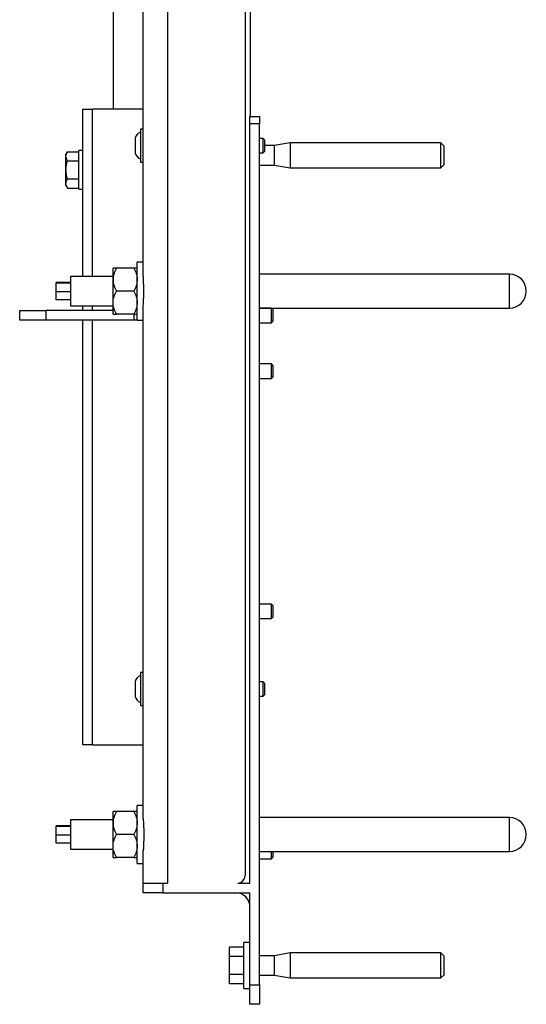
# Model space of a CAD drawing. Header units: millimetres. Extents: x 463 to 2096, y -476 to 715.
# Tile 1 of 8: x 463 to 672, y -193 to 213. Entities that reach past the tile are written whole.
import ezdxf

# ---------------------------------------------------------------- set-up
doc = ezdxf.new("R2010")
doc.units = ezdxf.units.MM

msp = doc.modelspace()

# ---------------------------------------------------------------- linework, layer by layer
at = {"color": 7, "linetype": 'Continuous', "lineweight": 25}
for p, q in [((514.13, 107.53), (514.13, 390.9)), ((524.13, 390.9), (524.13, -143.1)), ((556.13, 387.9), (556.13, -140.1)), ((501.63, 382.4), (501.63, 175.9)), ((558.33, 172.9), (558.33, 324.9)), ((489.13, 106.9), (489.13, 175.9)), ((489.13, 175.9), (493.13, 175.9)), ((514.13, 175.9), (493.13, 175.9)), ((558.13, 172.9), (562.13, 172.9)), ((558.13, 169.9), (558.13, 172.9)), ((562.13, 172.9), (562.13, 169.9)), ((514.13, 167.7), (512.93, 167.7)), ((512.93, 167.7), (512.93, 154.1)), ((558.13, -143.1), (558.13, 169.9)), ((562.13, 169.9), (558.13, 169.9)), ((562.13, -185.1), (562.13, 169.9)), ((510.83, 163.96), (510.83, 157.84)), ((563.52, 163.89), (562.13, 163.89)), ((564.13, 163.28), (563.52, 163.89)), ((563.52, 157.9), (563.52, 163.89)), ((564.13, 163.28), (564.13, 158.51)), ((482.81, 158.4), (482.23, 157.4)), ((482.81, 158.4), (487.53, 158.4)), ((489.13, 158.9), (487.53, 158.9)), ((487.53, 142.9), (487.53, 158.9)), ((563.52, 157.9), (564.13, 158.51)), ((568.13, 160.9), (564.13, 160.9)), ((574.65, 162.05), (568.13, 160.9)), ((568.13, 160.9), (568.13, 156.9)), ((636.93, 162.05), (574.65, 162.05)), ((574.65, 162.05), (574.65, 156.9)), ((638.13, 160.85), (636.93, 162.05)), ((636.93, 151.75), (636.93, 162.05)), ((638.13, 160.85), (638.13, 152.95)), ((482.23, 156.52), (482.23, 157.4)), ((482.23, 150.9), (482.23, 156.52)), ((482.81, 154.65), (487.53, 154.65)), ((562.13, 157.9), (563.52, 157.9)), ((568.13, 156.9), (568.13, 152.9)), ((574.65, 156.9), (574.65, 151.75)), ((482.23, 145.27), (482.23, 150.9)), ((512.93, 154.1), (514.13, 154.1)), ((562.13, 152.9), (568.13, 152.9)), ((568.13, 152.9), (574.65, 151.75)), ((574.65, 151.75), (636.93, 151.75)), ((636.93, 151.75), (638.13, 152.95)), ((482.81, 147.14), (487.53, 147.14)), ((482.23, 144.4), (482.23, 145.27)), ((482.23, 144.4), (482.81, 143.39)), ((482.81, 143.39), (487.53, 143.39)), ((487.53, 142.9), (489.13, 142.9)), ((501.63, 105.65), (501.63, 110.4)), ((510.16, 110.4), (503.1, 110.4)), ((514.13, 112.9), (511.63, 112.9)), ((511.63, 98.46), (511.63, 112.9)), ((501.63, 106.9), (484.13, 106.9)), ((484.13, 106.9), (484.13, 94.9)), ((501.63, 96.15), (501.63, 105.65)), ((665.13, 107.9), (562.13, 107.9)), ((484.13, 104.5), (478.13, 104.5)), ((478.13, 104.2), (478.13, 104.5)), ((484.13, 104.2), (478.13, 104.2)), ((478.13, 100.59), (478.13, 104.2)), ((484.13, 100.59), (478.13, 100.59)), ((478.13, 97.29), (478.13, 100.59)), ((510.16, 100.9), (503.1, 100.9)), ((511.63, 88.9), (511.63, 98.46)), ((484.13, 97.29), (478.13, 97.29)), ((484.13, 94.9), (501.63, 94.9)), ((489.13, 92.9), (489.13, 94.9)), ((501.63, 91.4), (501.63, 96.15)), ((514.13, -116.47), (514.13, 94.26)), ((562.13, 93.9), (665.13, 93.9)), ((567.02, 93.89), (562.13, 93.89)), ((567.63, 93.28), (567.02, 93.89)), ((567.02, 87.9), (567.02, 93.89)), ((463.13, 88.9), (463.13, 92.9)), ((463.13, 92.9), (473.87, 92.9)), ((473.87, 92.9), (473.87, 88.9)), ((501.63, 92.9), (473.87, 92.9)), ((510.16, 91.4), (503.1, 91.4)), ((567.63, 93.28), (567.63, 88.51)), ((473.87, 88.9), (463.13, 88.9)), ((510.36, 88.9), (473.87, 88.9)), ((489.13, -86.1), (489.13, 88.9)), ((511.63, 88.9), (510.36, 88.9)), ((511.63, 88.9), (514.13, 88.9)), ((562.13, 87.9), (567.02, 87.9)), ((567.02, 87.9), (567.63, 88.51)), ((567.02, 70.89), (562.13, 70.89)), ((567.63, 70.28), (567.02, 70.89)), ((567.02, 64.9), (567.02, 70.89)), ((567.63, 70.28), (567.63, 65.51)), ((567.02, 64.9), (567.63, 65.51)), ((562.13, 64.9), (567.02, 64.9)), ((567.02, -28.11), (562.13, -28.11)), ((567.63, -28.72), (567.02, -28.11)), ((567.02, -34.1), (567.02, -28.11)), ((567.63, -28.72), (567.63, -33.49)), ((562.13, -34.1), (567.02, -34.1)), ((567.02, -34.1), (567.63, -33.49)), ((514.13, -56.3), (512.93, -56.3)), ((512.93, -56.3), (512.93, -69.9)), ((510.83, -60.04), (510.83, -66.16)), ((563.52, -60.11), (562.13, -60.11)), ((564.13, -60.72), (563.52, -60.11)), ((563.52, -66.1), (563.52, -60.11)), ((564.13, -60.72), (564.13, -65.49)), ((562.13, -66.1), (563.52, -66.1)), ((563.52, -66.1), (564.13, -65.49)), ((512.93, -69.9), (514.13, -69.9)), ((493.13, -86.1), (489.13, -86.1)), ((493.13, -86.1), (514.13, -86.1)), ((501.63, -118.35), (501.63, -113.6)), ((510.16, -113.6), (503.1, -113.6)), ((514.13, -111.1), (511.63, -111.1)), ((511.63, -125.54), (511.63, -111.1)), ((501.63, -117.1), (484.13, -117.1)), ((484.13, -117.1), (484.13, -129.1)), ((665.13, -116.1), (562.13, -116.1)), ((484.13, -119.5), (478.13, -119.5)), ((478.13, -119.8), (478.13, -119.5)), ((484.13, -119.8), (478.13, -119.8)), ((478.13, -123.41), (478.13, -119.8)), ((501.63, -127.85), (501.63, -118.35)), ((484.13, -123.41), (478.13, -123.41)), ((478.13, -126.71), (478.13, -123.41)), ((510.16, -123.1), (503.1, -123.1)), ((511.63, -135.1), (511.63, -125.54)), ((484.13, -126.71), (478.13, -126.71)), ((484.13, -129.1), (501.63, -129.1)), ((501.63, -132.6), (501.63, -127.85)), ((514.13, -143.1), (514.13, -129.74)), ((510.16, -132.6), (503.1, -132.6)), ((562.13, -130.1), (665.13, -130.1)), ((562.13, -133.1), (567.02, -133.1)), ((567.02, -133.1), (567.02, -130.1)), ((567.02, -133.1), (567.63, -132.49)), ((567.63, -130.1), (567.63, -132.49)), ((511.63, -135.1), (514.13, -135.1)), ((514.13, -147.1), (514.13, -143.1)), ((514.13, -143.1), (522.13, -143.1)), ((522.13, -143.1), (522.13, -147.1)), ((522.13, -143.1), (524.13, -143.1)), ((553.13, -143.1), (558.13, -143.1)), ((522.13, -147.1), (514.13, -147.1)), ((522.13, -147.1), (558.13, -147.1)), ((558.13, -185.1), (558.13, -147.1)), ((555.63, -169.6), (549.63, -169.6)), ((549.63, -173.35), (549.63, -169.6)), ((558.13, -167.6), (555.63, -167.6)), ((555.63, -177.1), (555.63, -167.6)), ((555.63, -173.35), (549.63, -173.35)), ((549.63, -180.86), (549.63, -173.35)), ((568.13, -173.1), (562.13, -173.1)), ((574.65, -171.95), (568.13, -173.1)), ((568.13, -173.1), (568.13, -181.1)), ((636.93, -171.95), (574.65, -171.95)), ((574.65, -171.95), (574.65, -182.25)), ((638.13, -173.15), (636.93, -171.95)), ((636.93, -177.1), (636.93, -171.95)), ((638.13, -173.15), (638.13, -177.1)), ((555.63, -186.6), (555.63, -177.1)), ((636.93, -182.25), (636.93, -177.1)), ((638.13, -177.1), (638.13, -181.05)), ((555.63, -180.86), (549.63, -180.86)), ((549.63, -184.61), (549.63, -180.86)), ((562.13, -181.1), (568.13, -181.1)), ((568.13, -181.1), (574.65, -182.25)), ((574.65, -182.25), (636.93, -182.25)), ((636.93, -182.25), (638.13, -181.05)), ((555.63, -184.61), (549.63, -184.61)), ((555.63, -186.6), (558.13, -186.6)), ((558.13, -185.1), (562.13, -185.1)), ((558.13, -193.1), (558.13, -185.1)), ((562.13, -185.1), (562.13, -193.1)), ((562.13, -193.1), (558.13, -193.1))]:
    msp.add_line(p, q, dxfattribs=at)
at = {"color": 8, "linetype": 'Continuous', "lineweight": 25}
for p, q in [((493.13, 106.9), (493.13, 175.9)), ((665.13, 93.9), (665.13, 107.9)), ((493.13, 92.9), (493.13, 94.9)), ((510.36, 88.9), (510.36, 91.4)), ((493.13, -86.1), (493.13, 88.9)), ((665.13, -130.1), (665.13, -116.1))]:
    msp.add_line(p, q, dxfattribs=at)
at = {"color": 7, "linetype": 'Continuous', "lineweight": 25}
for centre, radius, start, end in [((514.13, 163.26), 3.37, 110.85, 168.1779), ((514.13, 158.53), 3.37, 191.8221, 249.15), ((665.13, 100.9), 7, 0, 90), ((665.13, 100.9), 7, 270, 0), ((514.13, -60.74), 3.37, 110.85, 168.1779), ((514.13, -65.47), 3.37, 191.8221, 249.15), ((665.13, -123.1), 7, 0, 90), ((665.13, -123.1), 7, 270, 0), ((553.13, -140.1), 3, 270, 0), ((552.13, -153.1), 6, 0, 90)]:
    msp.add_arc(centre, radius, start, end, dxfattribs=at)
for points, knots in [([(482.23, 156.52), (482.23, 156.68), (482.24, 156.84), (482.3, 157.16), (482.34, 157.32), (482.49, 157.79), (482.63, 158.09), (482.81, 158.4)], [0, 0, 0, 0, 0.25, 0.25, 0.5, 0.5, 1, 1, 1, 1]), ([(482.81, 154.65), (482.63, 154.95), (482.49, 155.26), (482.29, 155.89), (482.23, 156.2), (482.23, 156.52)], [0, 0, 0, 0, 0.5, 0.5, 1, 1, 1, 1]), ([(482.23, 150.9), (482.23, 151.54), (482.29, 152.17), (482.49, 153.42), (482.63, 154.03), (482.81, 154.65)], [0, 0, 0, 0, 0.5, 0.5, 1, 1, 1, 1]), ([(482.81, 147.14), (482.64, 147.75), (482.49, 148.37), (482.34, 149.3), (482.3, 149.62), (482.24, 150.26), (482.23, 150.58), (482.23, 150.9)], [0, 0, 0, 0, 0.5, 0.5, 0.75, 0.75, 1, 1, 1, 1]), ([(482.23, 145.27), (482.23, 145.43), (482.24, 145.59), (482.3, 145.9), (482.34, 146.06), (482.49, 146.53), (482.63, 146.84), (482.81, 147.14)], [0, 0, 0, 0, 0.25, 0.25, 0.5, 0.5, 1, 1, 1, 1]), ([(482.81, 143.39), (482.63, 143.7), (482.49, 144.01), (482.29, 144.63), (482.23, 144.95), (482.23, 145.27)], [0, 0, 0, 0, 0.5, 0.5, 1, 1, 1, 1]), ([(503.1, 110.4), (502.89, 110.03), (502.69, 109.65), (502.33, 108.88), (502.17, 108.49), (501.91, 107.69), (501.81, 107.29), (501.7, 106.68), (501.68, 106.48), (501.64, 106.06), (501.63, 105.85), (501.63, 105.65)], [0, 0, 0, 0, 0.25, 0.25, 0.5, 0.5, 0.75, 0.75, 0.875, 0.875, 1, 1, 1, 1]), ([(503.1, 110.4), (502.67, 110.4), (502.3, 110.4), (501.91, 110.4), (501.81, 110.4), (501.67, 110.4), (501.63, 110.4), (501.63, 110.4)], [0, 0, 0, 0, 0.5, 0.5, 0.75, 0.75, 1, 1, 1, 1]), ([(510.16, 110.4), (510.37, 110.03), (510.57, 109.65), (510.93, 108.88), (511.09, 108.49), (511.35, 107.69), (511.45, 107.29), (511.56, 106.68), (511.59, 106.48), (511.62, 106.06), (511.63, 105.85), (511.63, 105.65)], [0, 0, 0, 0, 0.25, 0.25, 0.5, 0.5, 0.75, 0.75, 0.875, 0.875, 1, 1, 1, 1]), ([(511.63, 110.4), (511.63, 110.4), (511.48, 110.4), (510.96, 110.4), (510.59, 110.4), (510.16, 110.4)], [0, 0, 0, 0, 0.5, 0.5, 1, 1, 1, 1]), ([(501.63, 105.65), (501.63, 104.81), (501.78, 104), (502.17, 102.8), (502.33, 102.41), (502.69, 101.64), (502.89, 101.26), (503.1, 100.9)], [0, 0, 0, 0, 0.5, 0.5, 0.75, 0.75, 1, 1, 1, 1]), ([(511.63, 105.65), (511.63, 104.81), (511.48, 104), (511.09, 102.8), (510.93, 102.41), (510.57, 101.64), (510.37, 101.26), (510.16, 100.9)], [0, 0, 0, 0, 0.5, 0.5, 0.75, 0.75, 1, 1, 1, 1]), ([(514.13, 94.26), (514.13, 95.25), (514.19, 96.3), (514.25, 97.71), (514.27, 97.99), (514.29, 98.57), (514.3, 98.85), (514.32, 99.72), (514.33, 100.3), (514.33, 101.47), (514.32, 102.06), (514.29, 103.22), (514.27, 103.79), (514.22, 104.91), (514.19, 105.46), (514.15, 106.52), (514.13, 107.04), (514.13, 107.53)], [0, 0, 0, 0, 0.25, 0.25, 0.3125, 0.3125, 0.375, 0.375, 0.5, 0.5, 0.625, 0.625, 0.75, 0.75, 0.875, 0.875, 1, 1, 1, 1]), ([(501.63, 96.15), (501.63, 96.97), (501.78, 97.78), (502.3, 99.39), (502.67, 100.15), (503.1, 100.9)], [0, 0, 0, 0, 0.5, 0.5, 1, 1, 1, 1]), ([(510.16, 100.9), (510.59, 100.15), (510.96, 99.39), (511.35, 98.2), (511.45, 97.8), (511.59, 96.98), (511.63, 96.56), (511.63, 96.15)], [0, 0, 0, 0, 0.5, 0.5, 0.75, 0.75, 1, 1, 1, 1]), ([(503.1, 91.4), (502.67, 92.14), (502.3, 92.9), (501.91, 94.09), (501.81, 94.49), (501.67, 95.31), (501.63, 95.73), (501.63, 96.15)], [0, 0, 0, 0, 0.5, 0.5, 0.75, 0.75, 1, 1, 1, 1]), ([(511.63, 96.15), (511.63, 95.32), (511.48, 94.51), (510.96, 92.91), (510.59, 92.14), (510.16, 91.4)], [0, 0, 0, 0, 0.5, 0.5, 1, 1, 1, 1]), ([(501.63, 91.4), (501.63, 91.4), (501.78, 91.4), (502.3, 91.4), (502.67, 91.4), (503.1, 91.4)], [0, 0, 0, 0, 0.5, 0.5, 1, 1, 1, 1]), ([(510.16, 91.4), (510.59, 91.4), (510.96, 91.4), (511.35, 91.4), (511.45, 91.4), (511.59, 91.4), (511.63, 91.4), (511.63, 91.4)], [0, 0, 0, 0, 0.5, 0.5, 0.75, 0.75, 1, 1, 1, 1]), ([(503.1, -113.6), (502.89, -113.97), (502.69, -114.35), (502.33, -115.12), (502.17, -115.51), (501.91, -116.31), (501.81, -116.71), (501.7, -117.32), (501.68, -117.52), (501.64, -117.94), (501.63, -118.15), (501.63, -118.35)], [0, 0, 0, 0, 0.25, 0.25, 0.5, 0.5, 0.75, 0.75, 0.875, 0.875, 1, 1, 1, 1]), ([(503.1, -113.6), (502.67, -113.6), (502.3, -113.6), (501.91, -113.6), (501.81, -113.6), (501.67, -113.6), (501.63, -113.6), (501.63, -113.6)], [0, 0, 0, 0, 0.5, 0.5, 0.75, 0.75, 1, 1, 1, 1]), ([(510.16, -113.6), (510.37, -113.97), (510.57, -114.35), (510.93, -115.12), (511.09, -115.51), (511.35, -116.31), (511.45, -116.71), (511.56, -117.32), (511.59, -117.52), (511.62, -117.94), (511.63, -118.15), (511.63, -118.35)], [0, 0, 0, 0, 0.25, 0.25, 0.5, 0.5, 0.75, 0.75, 0.875, 0.875, 1, 1, 1, 1]), ([(511.63, -113.6), (511.63, -113.6), (511.48, -113.6), (510.96, -113.6), (510.59, -113.6), (510.16, -113.6)], [0, 0, 0, 0, 0.5, 0.5, 1, 1, 1, 1]), ([(514.13, -116.47), (514.13, -117.46), (514.19, -118.51), (514.25, -119.91), (514.27, -120.2), (514.29, -120.77), (514.3, -121.06), (514.32, -121.93), (514.33, -122.51), (514.33, -123.68), (514.32, -124.27), (514.29, -125.43), (514.27, -126), (514.22, -127.11), (514.19, -127.66), (514.15, -128.73), (514.13, -129.25), (514.13, -129.74)], [0, 0, 0, 0, 0.25, 0.25, 0.3125, 0.3125, 0.375, 0.375, 0.5, 0.5, 0.625, 0.625, 0.75, 0.75, 0.875, 0.875, 1, 1, 1, 1]), ([(501.63, -118.35), (501.63, -119.19), (501.78, -120), (502.17, -121.2), (502.33, -121.59), (502.69, -122.36), (502.89, -122.74), (503.1, -123.1)], [0, 0, 0, 0, 0.5, 0.5, 0.75, 0.75, 1, 1, 1, 1]), ([(511.63, -118.35), (511.63, -119.19), (511.48, -120), (511.09, -121.2), (510.93, -121.59), (510.57, -122.36), (510.37, -122.74), (510.16, -123.1)], [0, 0, 0, 0, 0.5, 0.5, 0.75, 0.75, 1, 1, 1, 1]), ([(501.63, -127.85), (501.63, -127.03), (501.78, -126.22), (502.3, -124.61), (502.67, -123.85), (503.1, -123.1)], [0, 0, 0, 0, 0.5, 0.5, 1, 1, 1, 1]), ([(510.16, -123.1), (510.59, -123.85), (510.96, -124.61), (511.35, -125.8), (511.45, -126.2), (511.59, -127.02), (511.63, -127.44), (511.63, -127.85)], [0, 0, 0, 0, 0.5, 0.5, 0.75, 0.75, 1, 1, 1, 1]), ([(503.1, -132.6), (502.67, -131.86), (502.3, -131.1), (501.91, -129.91), (501.81, -129.51), (501.67, -128.69), (501.63, -128.27), (501.63, -127.85)], [0, 0, 0, 0, 0.5, 0.5, 0.75, 0.75, 1, 1, 1, 1]), ([(511.63, -127.85), (511.63, -128.68), (511.48, -129.49), (510.96, -131.09), (510.59, -131.86), (510.16, -132.6)], [0, 0, 0, 0, 0.5, 0.5, 1, 1, 1, 1]), ([(501.63, -132.6), (501.63, -132.6), (501.78, -132.6), (502.3, -132.6), (502.67, -132.6), (503.1, -132.6)], [0, 0, 0, 0, 0.5, 0.5, 1, 1, 1, 1]), ([(510.16, -132.6), (510.59, -132.6), (510.96, -132.6), (511.35, -132.6), (511.45, -132.6), (511.59, -132.6), (511.63, -132.6), (511.63, -132.6)], [0, 0, 0, 0, 0.5, 0.5, 0.75, 0.75, 1, 1, 1, 1])]:
    msp.add_open_spline(points, degree=3, knots=knots, dxfattribs=at)

doc.saveas('drawing.dxf')
